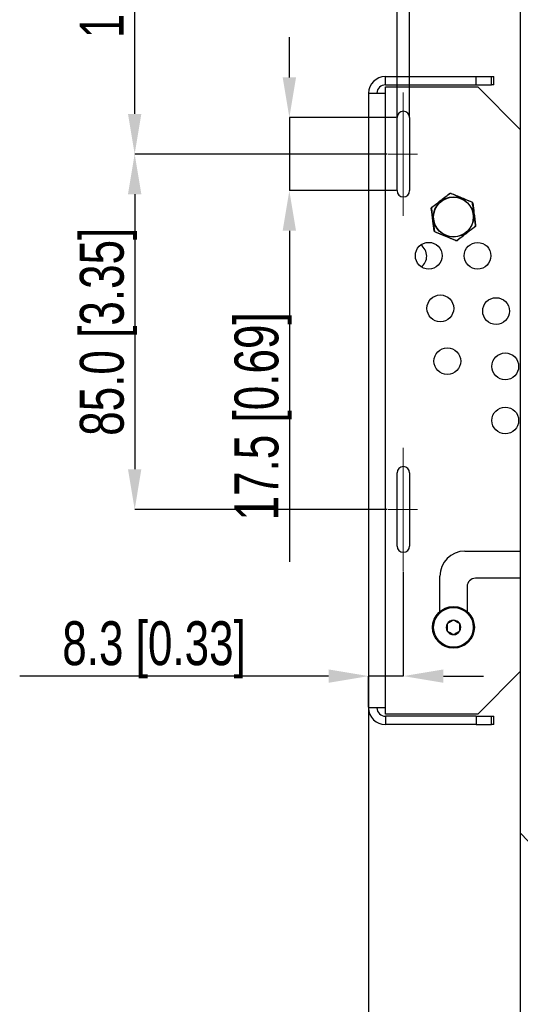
# Model space of a CAD drawing. Header units: millimetres. Extents: x 0 to 1262, y 0 to 420.
# Tile 50 of 99: x 786 to 826, y 141 to 219. Entities that reach past the tile are written whole.
import ezdxf

# ---------------------------------------------------------------- set-up
doc = ezdxf.new("R2010")
doc.units = ezdxf.units.MM
doc.header["$PDSIZE"] = -1
doc.linetypes.add('CENTERX2', pattern=[20.32, 12.7, -2.54, 2.54, -2.54])
doc.layers.add('SLD-0', color=7, linetype='Continuous')
doc.styles.add('SLDTEXTSTYLE0', font='TXT', dxfattribs={"width": 0.75})
doc.dimstyles.new('SLDDIMSTYLE1', dxfattribs={"dimtxt": 3.5, "dimasz": 3.2, "dimexe": 0, "dimexo": 0.0625, "dimgap": 0.875, "dimtad": 1, "dimdec": 1, "dimlfac": 3, "dimrnd": 1e-09, "dimzin": 12, "dimdsep": 46, "dimtxsty": 'SLDTEXTSTYLE0', "dimsah": 1, "dimcen": 0.09, "dimadec": 0, "dimazin": 3, "dimtfac": 1, "dimtdec": 1, "dimtmove": 0, "dimatfit": 0, "dimfxl": 1, "dimfrac": 2, "dimtolj": 1, "dimtzin": 12, "dimarcsym": 0})
doc.dimstyles.new('SLDDIMSTYLE2', dxfattribs={"dimtxt": 3.5, "dimasz": 3.2, "dimexe": 0, "dimexo": 0.0625, "dimgap": 0.875, "dimtad": 1, "dimdec": 1, "dimlfac": 3, "dimrnd": 1e-09, "dimzin": 12, "dimdsep": 46, "dimtxsty": 'SLDTEXTSTYLE0', "dimsah": 1, "dimcen": 0.09, "dimadec": 0, "dimazin": 3, "dimtfac": 1, "dimtdec": 1, "dimtofl": 0, "dimtmove": 0, "dimatfit": 3, "dimfxl": 1, "dimfrac": 2, "dimtolj": 1, "dimtzin": 12, "dimarcsym": 0})
doc.dimstyles.new('SLDDIMSTYLE3', dxfattribs={"dimtxt": 3.5, "dimasz": 3.2, "dimexe": 0, "dimexo": 0.0625, "dimgap": 0.875, "dimtad": 1, "dimdec": 1, "dimlfac": 3, "dimrnd": 1e-09, "dimzin": 4, "dimdsep": 46, "dimtxsty": 'SLDTEXTSTYLE0', "dimsah": 1, "dimcen": 0.09, "dimadec": 0, "dimazin": 1, "dimtfac": 1, "dimtdec": 1, "dimtofl": 0, "dimtmove": 0, "dimatfit": 3, "dimfxl": 1, "dimfrac": 2, "dimtolj": 1, "dimtzin": 12, "dimarcsym": 0})
doc.dimstyles.new('SLDDIMSTYLE7', dxfattribs={"dimtxt": 3.5, "dimasz": 3.2, "dimexe": 0, "dimexo": 0.0625, "dimgap": 0.875, "dimtad": 1, "dimdec": 1, "dimlfac": 3, "dimrnd": 1e-09, "dimzin": 4, "dimdsep": 46, "dimtxsty": 'SLDTEXTSTYLE0', "dimsah": 1, "dimcen": 0.09, "dimadec": 0, "dimazin": 1, "dimtfac": 1, "dimtdec": 1, "dimtmove": 0, "dimatfit": 0, "dimfxl": 1, "dimfrac": 2, "dimtolj": 1, "dimtzin": 12, "dimarcsym": 0})

# ---------------------------------------------------------------- blocks, each defined once
blk = doc.blocks.new('*D94')
at = {"layer": 'Defpoints', "color": 0, "transparency": 16777216}
for p in [(794.852, 245.8), (811.05, 245.8), (815.07, 208.784)]:
    blk.add_point(p, dxfattribs=at)
at = {"layer": 'SLD-0', "color": 0, "lineweight": -2, "transparency": 16777216}
for p, q in [((810.988, 245.8), (794.852, 245.8)), ((794.852, 211.984), (794.852, 242.6)), ((815.007, 208.784), (794.852, 208.784))]:
    blk.add_line(p, q, dxfattribs=at)
at = {"layer": 'SLD-0', "color": 0, "transparency": 16777216}
for points in [[(794.318, 242.6), (795.385, 242.6), (794.852, 245.8)], [(794.318, 211.984), (795.385, 211.984), (794.852, 208.784)]]:
    blk.add_solid(points, dxfattribs=at)
at = {"layer": 'SLD-0', "color": 0, "transparency": 16777216, "insert": (790.477, 227.292), "char_height": 3.5, "attachment_point": 2, "rotation": 90, "style": 'SLDTEXTSTYLE0'}
blk.add_mtext('\\A1;111.1 [4.37]', dxfattribs=at)
blk = doc.blocks.new('*D95')
at = {"layer": 'Defpoints', "color": 0, "transparency": 16777216}
for p in [(815.07, 208.784), (794.852, 180.45), (815.07, 180.45)]:
    blk.add_point(p, dxfattribs=at)
at = {"layer": 'SLD-0', "color": 0, "lineweight": -2, "transparency": 16777216}
for p, q in [((815.007, 208.784), (794.852, 208.784)), ((794.852, 205.584), (794.852, 183.65)), ((815.007, 180.45), (794.852, 180.45))]:
    blk.add_line(p, q, dxfattribs=at)
at = {"layer": 'SLD-0', "color": 0, "transparency": 16777216}
for points in [[(794.318, 205.584), (795.385, 205.584), (794.852, 208.784)], [(794.318, 183.65), (795.385, 183.65), (794.852, 180.45)]]:
    blk.add_solid(points, dxfattribs=at)
at = {"layer": 'SLD-0', "color": 0, "transparency": 16777216, "insert": (790.477, 194.617), "char_height": 3.5, "attachment_point": 2, "rotation": 90, "style": 'SLDTEXTSTYLE0'}
blk.add_mtext('\\A1;85.0 [3.35]', dxfattribs=at)
blk = doc.blocks.new('*D96')
at = {"layer": 'Defpoints', "color": 0, "transparency": 16777216}
for p in [(816.283, 175.534), (813.516, 167.164), (813.516, 164.634)]:
    blk.add_point(p, dxfattribs=at)
at = {"layer": 'SLD-0', "color": 0, "lineweight": -2, "transparency": 16777216}
for p, q in [((816.283, 175.471), (816.283, 167.164)), ((810.316, 167.164), (785.679, 167.164)), ((813.516, 164.696), (813.516, 167.164)), ((816.283, 167.164), (813.516, 167.164)), ((819.483, 167.164), (822.683, 167.164))]:
    blk.add_line(p, q, dxfattribs=at)
at = {"layer": 'SLD-0', "color": 0, "transparency": 16777216}
for points in [[(810.316, 167.698), (810.316, 166.631), (813.516, 167.164)], [(819.483, 167.698), (819.483, 166.631), (816.283, 167.164)]]:
    blk.add_solid(points, dxfattribs=at)
at = {"layer": 'SLD-0', "color": 0, "transparency": 16777216, "insert": (796.397, 171.539), "char_height": 3.5, "attachment_point": 2, "style": 'SLDTEXTSTYLE0'}
blk.add_mtext('\\A1;8.3 [0.33]', dxfattribs=at)
blk = doc.blocks.new('*D97')
at = {"layer": 'Defpoints', "color": 0, "transparency": 16777216}
for p in [(816.783, 227.292), (815.783, 211.7), (816.783, 211.7)]:
    blk.add_point(p, dxfattribs=at)
at = {"layer": 'SLD-0', "color": 0, "lineweight": -2, "transparency": 16777216}
for p, q in [((812.583, 227.292), (789.258, 227.292)), ((815.783, 211.763), (815.783, 227.292)), ((816.783, 227.292), (815.783, 227.292)), ((816.783, 211.763), (816.783, 227.292)), ((819.983, 227.292), (823.183, 227.292))]:
    blk.add_line(p, q, dxfattribs=at)
at = {"layer": 'SLD-0', "color": 0, "transparency": 16777216}
for points in [[(812.583, 227.825), (812.583, 226.759), (815.783, 227.292)], [(819.983, 227.825), (819.983, 226.759), (816.783, 227.292)]]:
    blk.add_solid(points, dxfattribs=at)
at = {"layer": 'SLD-0', "color": 0, "transparency": 16777216, "insert": (799.32, 231.667), "char_height": 3.5, "attachment_point": 2, "style": 'SLDTEXTSTYLE0'}
blk.add_mtext('\\A1;3.0 [0.12]', dxfattribs=at)
blk = doc.blocks.new('*D98')
at = {"layer": 'Defpoints', "color": 0, "transparency": 16777216}
for p in [(807.19, 211.7), (815.783, 211.7), (815.783, 205.867)]:
    blk.add_point(p, dxfattribs=at)
at = {"layer": 'SLD-0', "color": 0, "lineweight": -2, "transparency": 16777216}
for p, q in [((807.19, 214.9), (807.19, 218.1)), ((815.72, 211.7), (807.19, 211.7)), ((807.19, 211.7), (807.19, 205.867)), ((815.72, 205.867), (807.19, 205.867)), ((807.19, 202.667), (807.19, 176.28))]:
    blk.add_line(p, q, dxfattribs=at)
at = {"layer": 'SLD-0', "color": 0, "transparency": 16777216}
for points in [[(806.657, 214.9), (807.724, 214.9), (807.19, 211.7)], [(806.657, 202.667), (807.724, 202.667), (807.19, 205.867)]]:
    blk.add_solid(points, dxfattribs=at)
at = {"layer": 'SLD-0', "color": 0, "transparency": 16777216, "insert": (802.815, 187.873), "char_height": 3.5, "attachment_point": 2, "rotation": 90, "style": 'SLDTEXTSTYLE0'}
blk.add_mtext('\\A1;17.5 [0.69]', dxfattribs=at)
blk = doc.blocks.new('*D99')
at = {"layer": 'Defpoints', "color": 0, "transparency": 16777216}
for p in [(813.516, 164.634), (873.616, 149.134), (813.516, 117.8)]:
    blk.add_point(p, dxfattribs=at)
at = {"layer": 'SLD-0', "color": 0, "lineweight": -2, "transparency": 16777216}
for p, q in [((813.516, 164.571), (813.516, 117.8)), ((873.616, 149.071), (873.616, 117.8)), ((870.416, 117.8), (816.716, 117.8))]:
    blk.add_line(p, q, dxfattribs=at)
at = {"layer": 'SLD-0', "color": 0, "transparency": 16777216}
for points in [[(816.716, 118.334), (816.716, 117.267), (813.516, 117.8)], [(870.416, 118.334), (870.416, 117.267), (873.616, 117.8)]]:
    blk.add_solid(points, dxfattribs=at)
at = {"layer": 'SLD-0', "color": 0, "transparency": 16777216, "insert": (843.566, 122.175), "char_height": 3.5, "attachment_point": 2, "style": 'SLDTEXTSTYLE0'}
blk.add_mtext('\\A1;180.3 [7.10]', dxfattribs=at)
blk = doc.blocks.new('*D101')
at = {"layer": 'Defpoints', "color": 0, "transparency": 16777216}
for p in [(825.616, 154.67), (873.616, 149.134), (873.616, 129.8)]:
    blk.add_point(p, dxfattribs=at)
at = {"layer": 'SLD-0', "color": 0, "lineweight": -2, "transparency": 16777216}
for p, q in [((825.616, 154.608), (825.616, 129.8)), ((873.616, 149.071), (873.616, 129.8)), ((828.816, 129.8), (870.416, 129.8))]:
    blk.add_line(p, q, dxfattribs=at)
at = {"layer": 'SLD-0', "color": 0, "transparency": 16777216}
for points in [[(828.816, 130.334), (828.816, 129.267), (825.616, 129.8)], [(870.416, 130.334), (870.416, 129.267), (873.616, 129.8)]]:
    blk.add_solid(points, dxfattribs=at)
at = {"layer": 'SLD-0', "color": 0, "transparency": 16777216, "insert": (849.616, 134.175), "char_height": 3.5, "attachment_point": 2, "style": 'SLDTEXTSTYLE0'}
blk.add_mtext('\\A1;144.0 [5.67]', dxfattribs=at)

msp = doc.modelspace()

# ---------------------------------------------------------------- linework, layer by layer
at = {"color": 7, "linetype": 'Continuous', "lineweight": 25}
for p, q in [((825.616036, 336.930573), (825.616036, 154.670267)), ((814.849369, 214.30042), (814.849369, 214.967086)), ((814.849369, 214.967086), (822.103405, 214.967086)), ((814.849369, 214.30042), (822.103405, 214.30042)), ((822.103405, 214.30042), (822.103405, 214.967086)), ((822.103405, 214.967086), (823.319055, 214.967086)), ((822.103405, 214.30042), (823.319055, 214.30042)), ((823.319055, 214.30042), (823.319055, 214.967086)), ((823.319055, 214.967086), (823.511587, 214.967086)), ((823.511587, 214.30042), (823.319055, 214.30042)), ((823.511587, 214.30042), (823.511587, 214.967086)), ((813.516036, 213.633753), (813.516036, 164.633753)), ((813.516036, 213.633753), (814.849369, 213.633753)), ((814.849369, 213.633753), (814.849369, 214.133753)), ((814.849369, 214.133753), (822.215285, 214.133753)), ((814.849369, 164.633753), (814.849369, 213.633753)), ((822.215285, 214.133753), (825.616036, 210.733003)), ((815.782702, 205.867086), (815.782702, 211.70042)), ((816.782702, 211.70042), (816.782702, 205.867086)), ((815.782702, 177.533753), (815.782702, 183.367086)), ((816.782702, 183.367086), (816.782702, 177.533753)), ((821.199369, 177.133753), (825.616036, 177.133753)), ((819.199369, 172.316977), (819.199369, 175.133753)), ((821.366036, 174.30042), (821.366036, 172.316977)), ((825.616036, 174.967086), (822.032702, 174.967086)), ((822.215285, 164.133753), (825.616036, 167.534503)), ((814.849369, 164.633753), (813.516036, 164.633753)), ((814.849369, 164.133753), (814.849369, 164.633753)), ((822.215285, 164.133753), (814.849369, 164.133753)), ((822.103405, 163.967086), (814.849369, 163.967086)), ((814.849369, 163.967086), (814.849369, 163.30042)), ((822.103405, 163.30042), (814.849369, 163.30042)), ((822.103405, 163.967086), (822.103405, 163.30042)), ((822.103405, 163.967086), (823.319055, 163.967086)), ((822.103405, 163.30042), (823.319055, 163.30042)), ((823.319055, 163.30042), (823.319055, 163.967086)), ((823.319055, 163.967086), (823.511587, 163.967086)), ((823.511587, 163.30042), (823.319055, 163.30042)), ((823.511587, 163.30042), (823.511587, 163.967086))]:
    msp.add_line(p, q, dxfattribs=at)
at = {"color": 7, "linetype": 'Continuous', "lineweight": 25, "flags": 128}
for points in [[(819.972567, 205.631379), (819.973668, 205.631843), (819.975119, 205.631816), (819.97689, 205.6313), (819.978947, 205.630303), (819.98125, 205.628846), (819.983755, 205.626957), (819.986412, 205.624673), (819.98917, 205.622037)], [(820.096483, 205.647807), (820.095298, 205.647967), (820.093905, 205.647564), (820.092329, 205.646604), (820.090603, 205.645106), (820.088759, 205.643099), (820.086833, 205.640622), (820.084863, 205.637724), (820.082887, 205.634461)], [(821.741753, 204.968052), (821.742706, 204.96733), (821.743408, 204.966061), (821.743846, 204.964269), (821.744012, 204.961989), (821.743902, 204.959266), (821.743518, 204.956153), (821.742868, 204.952709), (821.741964, 204.949002)], [(821.817938, 204.868952), (821.817485, 204.870058), (821.816439, 204.871063), (821.81482, 204.871947), (821.812659, 204.872693), (821.809999, 204.873287), (821.806892, 204.873716), (821.803397, 204.873973), (821.799582, 204.874053)], [(818.529908, 204.44059), (818.526246, 204.439519), (818.522939, 204.43836), (818.520051, 204.437135), (818.517637, 204.435869), (818.515746, 204.434586), (818.514413, 204.433311), (818.513665, 204.432068), (818.513516, 204.430882)], [(818.561247, 204.54641), (818.560515, 204.545464), (818.560168, 204.544056), (818.560212, 204.542212), (818.560646, 204.539968), (818.561462, 204.537367), (818.562644, 204.534461), (818.564169, 204.531306), (818.566007, 204.527963)], [(818.765822, 202.661057), (818.762008, 202.661137), (818.758513, 202.661394), (818.755405, 202.661823), (818.752745, 202.662417), (818.750585, 202.663163), (818.748966, 202.664047), (818.74792, 202.665052), (818.747467, 202.666158)], [(818.82344, 202.586108), (818.822537, 202.582401), (818.821887, 202.578958), (818.821503, 202.575844), (818.821393, 202.573121), (818.821558, 202.570841), (818.821997, 202.569049), (818.822699, 202.56778), (818.823651, 202.567058)], [(821.999398, 203.007148), (822.001236, 203.003804), (822.002761, 203.000649), (822.003943, 202.997743), (822.004759, 202.995143), (822.005193, 202.992899), (822.005237, 202.991054), (822.004889, 202.989646), (822.004158, 202.988701)], [(822.051889, 203.104229), (822.05174, 203.103043), (822.050992, 203.1018), (822.049659, 203.100524), (822.047768, 203.099241), (822.045354, 203.097975), (822.042466, 203.096751), (822.039159, 203.095592), (822.035497, 203.094521)], [(820.482518, 201.900649), (820.480542, 201.897386), (820.478571, 201.894488), (820.476646, 201.892011), (820.474802, 201.890004), (820.473075, 201.888506), (820.4715, 201.887546), (820.470107, 201.887143), (820.468922, 201.887304)], [(820.576235, 201.913074), (820.578993, 201.910438), (820.58165, 201.908153), (820.584155, 201.906264), (820.586458, 201.904807), (820.588515, 201.90381), (820.590286, 201.903294), (820.591736, 201.903267), (820.592838, 201.903731)], [(825.616036, 154.670267), (827.569298, 152.623529), (829.616036, 150.670267)]]:
    msp.add_lwpolyline(points, dxfattribs=at)
at = {"color": 7, "linetype": 'Continuous', "lineweight": 25}
for centre, radius in [((820.282702, 203.767555), 1.598958), ((820.282702, 203.767555), 1.583333), ((818.310236, 200.678964), 1.066667), ((822.204718, 200.673532), 1.066667), ((819.236199, 196.483384), 1.066667), ((823.681943, 196.265881), 1.066667), ((819.793225, 192.271673), 1.066667), ((824.414404, 191.858183), 1.066667), ((824.416036, 187.54586), 1.066667), ((820.282702, 171.05042), 1.666667), ((820.282702, 171.05042), 1.583333)]:
    msp.add_circle(centre, radius, dxfattribs=at)
for centre, radius, start, end in [((814.849369, 213.633753), 1.333333, 90, 180), ((814.849369, 213.633753), 0.666667, 90, 180), ((816.282702, 211.70042), 0.5, 0, 180), ((816.282702, 205.867086), 0.5, 180, 0), ((817.082702, 200.650889), 1.066667, 0, 56.17158282), ((817.082702, 200.650889), 1.066667, 306.44884208, 0), ((816.282702, 183.367086), 0.5, 0, 180), ((816.282702, 177.533753), 0.5, 180, 0), ((821.199369, 175.133753), 2, 90, 180), ((822.032702, 174.30042), 0.666667, 90, 180), ((820.282702, 171.05042), 0.57735, 150.99236885, 210.99236885), ((820.282702, 171.05042), 0.57735, 90.99236885, 150.99236885), ((820.282702, 171.05042), 0.57735, 30.99236885, 90.99236885), ((820.282702, 171.05042), 0.57735, 330.99236885, 30.99236885), ((820.282702, 171.05042), 0.57735, 210.99236885, 270.99236885), ((820.282702, 171.05042), 0.57735, 270.99236885, 330.99236885), ((814.849369, 164.633753), 1.333333, 180, 270), ((814.849369, 164.633753), 0.666667, 180, 270)]:
    msp.add_arc(centre, radius, start, end, dxfattribs=at)
for points, knots in [([(819.972567, 205.631379), (819.977489, 205.634837), (819.992307, 205.645248), (820.021951, 205.656158), (820.060453, 205.659185), (820.084513, 205.651587), (820.096483, 205.647807)], [0, 0, 0, 0, 0.139601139, 0.4202554, 0.711600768, 1, 1, 1, 1]), ([(818.561247, 204.54641), (818.767287, 204.704806), (819.235823, 205.064999), (819.70802, 205.428005), (819.972567, 205.631379)], [0, 0, 0, 0, 0.439753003, 1, 1, 1, 1]), ([(819.98917, 205.622037), (819.723003, 205.418721), (819.43884, 205.20166), (819.079952, 204.925279), (818.869822, 204.763156), (818.682656, 204.618264), (818.566007, 204.527963)], [0, 0, 0, 0, 0.559895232, 0.597747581, 0.749301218, 1, 1, 1, 1]), ([(820.082887, 205.634461), (820.073857, 205.637289), (820.05577, 205.642956), (820.02649, 205.640677), (820.004034, 205.632413), (819.99289, 205.624633), (819.98917, 205.622037)], [0, 0, 0, 0, 0.289218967, 0.579348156, 0.85957697, 1, 1, 1, 1]), ([(821.741964, 204.949002), (821.432804, 205.077852), (821.102743, 205.215414), (820.683946, 205.388029), (820.438478, 205.488945), (820.219415, 205.578591), (820.082887, 205.634461)], [0, 0, 0, 0, 0.559895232, 0.597747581, 0.749301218, 1, 1, 1, 1]), ([(820.096483, 205.647807), (820.336678, 205.548568), (820.882882, 205.322901), (821.433353, 205.09547), (821.741753, 204.968052)], [0, 0, 0, 0, 0.439753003, 1, 1, 1, 1]), ([(821.741753, 204.968052), (821.747209, 204.965519), (821.763634, 204.957892), (821.787905, 204.937674), (821.809777, 204.905844), (821.815227, 204.881208), (821.817938, 204.868952)], [0, 0, 0, 0, 0.139601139, 0.4202554, 0.711600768, 1, 1, 1, 1]), ([(821.799582, 204.874053), (821.797517, 204.883287), (821.793381, 204.901785), (821.776767, 204.926002), (821.758382, 204.941318), (821.746073, 204.947079), (821.741964, 204.949002)], [0, 0, 0, 0, 0.289218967, 0.579348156, 0.85957697, 1, 1, 1, 1]), ([(822.035497, 203.094521), (821.992504, 203.426686), (821.946605, 203.781308), (821.886696, 204.230305), (821.851358, 204.493345), (821.819461, 204.727881), (821.799582, 204.874053)], [0, 0, 0, 0, 0.559895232, 0.597747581, 0.749301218, 1, 1, 1, 1]), ([(821.817938, 204.868952), (821.852093, 204.611318), (821.929761, 204.025457), (822.008036, 203.43502), (822.051889, 203.104229)], [0, 0, 0, 0, 0.439753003, 1, 1, 1, 1]), ([(818.513516, 204.430882), (818.512982, 204.436874), (818.511375, 204.454912), (818.516749, 204.486039), (818.533378, 204.520896), (818.551989, 204.537934), (818.561247, 204.54641)], [0, 0, 0, 0, 0.139601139, 0.4202554, 0.711600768, 1, 1, 1, 1]), ([(818.747467, 202.666158), (818.713312, 202.923792), (818.635644, 203.509653), (818.557369, 204.100091), (818.513516, 204.430882)], [0, 0, 0, 0, 0.439753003, 1, 1, 1, 1]), ([(818.566007, 204.527963), (818.559042, 204.521557), (818.545091, 204.508726), (818.532426, 204.48223), (818.528354, 204.45865), (818.529519, 204.44511), (818.529908, 204.44059)], [0, 0, 0, 0, 0.289218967, 0.579348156, 0.85957697, 1, 1, 1, 1]), ([(818.529908, 204.44059), (818.572901, 204.108424), (818.6188, 203.753802), (818.678709, 203.304805), (818.714047, 203.041765), (818.745943, 202.807229), (818.765822, 202.661057)], [0, 0, 0, 0, 0.559895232, 0.597747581, 0.749301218, 1, 1, 1, 1]), ([(818.823651, 202.567058), (818.818195, 202.569591), (818.80177, 202.577219), (818.7775, 202.597437), (818.755628, 202.629266), (818.750178, 202.653903), (818.747467, 202.666158)], [0, 0, 0, 0, 0.139601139, 0.4202554, 0.711600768, 1, 1, 1, 1]), ([(818.765822, 202.661057), (818.767887, 202.651823), (818.772024, 202.633325), (818.788638, 202.609108), (818.807023, 202.593793), (818.819331, 202.588031), (818.82344, 202.586108)], [0, 0, 0, 0, 0.289218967, 0.579348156, 0.85957697, 1, 1, 1, 1]), ([(818.82344, 202.586108), (819.132601, 202.457258), (819.462662, 202.319697), (819.881459, 202.147081), (820.126927, 202.046165), (820.34599, 201.95652), (820.482518, 201.900649)], [0, 0, 0, 0, 0.559895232, 0.597747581, 0.749301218, 1, 1, 1, 1]), ([(820.468922, 201.887304), (820.228727, 201.986542), (819.682523, 202.21221), (819.132051, 202.43964), (818.823651, 202.567058)], [0, 0, 0, 0, 0.439753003, 1, 1, 1, 1]), ([(820.576235, 201.913074), (820.842402, 202.116389), (821.126564, 202.33345), (821.485453, 202.609831), (821.695582, 202.771955), (821.882749, 202.916846), (821.999398, 203.007148)], [0, 0, 0, 0, 0.559895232, 0.597747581, 0.749301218, 1, 1, 1, 1]), ([(822.004158, 202.988701), (821.798118, 202.830305), (821.329581, 202.470112), (820.857385, 202.107105), (820.592838, 201.903731)], [0, 0, 0, 0, 0.439753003, 1, 1, 1, 1]), ([(821.999398, 203.007148), (822.006362, 203.013553), (822.020313, 203.026384), (822.032979, 203.052881), (822.03705, 203.07646), (822.035885, 203.090001), (822.035497, 203.094521)], [0, 0, 0, 0, 0.289218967, 0.579348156, 0.85957697, 1, 1, 1, 1]), ([(822.051889, 203.104229), (822.052423, 203.098237), (822.05403, 203.080199), (822.048656, 203.049071), (822.032027, 203.014214), (822.013416, 202.997176), (822.004158, 202.988701)], [0, 0, 0, 0, 0.139601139, 0.4202554, 0.711600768, 1, 1, 1, 1]), ([(820.592838, 201.903731), (820.587916, 201.900273), (820.573098, 201.889862), (820.543454, 201.878952), (820.504952, 201.875925), (820.480891, 201.883524), (820.468922, 201.887304)], [0, 0, 0, 0, 0.139601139, 0.4202554, 0.711600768, 1, 1, 1, 1]), ([(820.482518, 201.900649), (820.491547, 201.897821), (820.509635, 201.892154), (820.538914, 201.894434), (820.561371, 201.902698), (820.572515, 201.910477), (820.576235, 201.913074)], [0, 0, 0, 0, 0.289218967, 0.579348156, 0.85957697, 1, 1, 1, 1]), ([(820.272703, 171.627683), (820.201851, 171.585124), (820.080616, 171.512301), (819.90438, 171.406439), (819.816662, 171.353749), (819.777778, 171.330392)], [0, 0, 0, 0, 0.439116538, 0.751366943, 1, 1, 1, 1]), ([(819.777778, 171.330392), (819.778347, 171.297514), (819.779941, 171.20552), (819.782888, 171.035386), (819.785737, 170.870927), (819.787287, 170.781416), (819.787777, 170.753128)], [0, 0, 0, 0, 0.180942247, 0.506292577, 0.843974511, 1, 1, 1, 1]), ([(820.777628, 171.347711), (820.705344, 171.387791), (820.58166, 171.456372), (820.401863, 171.556066), (820.312373, 171.605687), (820.272703, 171.627683)], [0, 0, 0, 0, 0.439116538, 0.751366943, 1, 1, 1, 1]), ([(820.787627, 170.770448), (820.787137, 170.798736), (820.785587, 170.888247), (820.782738, 171.052705), (820.779791, 171.222839), (820.778197, 171.314834), (820.777628, 171.347711)], [0, 0, 0, 0, 0.156025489, 0.493707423, 0.819057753, 1, 1, 1, 1]), ([(819.787777, 170.753128), (819.860061, 170.713048), (819.983745, 170.644467), (820.163541, 170.544773), (820.253032, 170.495152), (820.292702, 170.473156)], [0, 0, 0, 0, 0.439116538, 0.751366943, 1, 1, 1, 1]), ([(820.292702, 170.473156), (820.363554, 170.515716), (820.484789, 170.588539), (820.661025, 170.6944), (820.748743, 170.747091), (820.787627, 170.770448)], [0, 0, 0, 0, 0.439116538, 0.751366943, 1, 1, 1, 1])]:
    msp.add_open_spline(points, degree=3, knots=knots, dxfattribs=at)
at = {"layer": 'SLD-0', "color": 250, "linetype": 'CENTERX2', "lineweight": 18}
for p, q in [((816.282702, 213.70042), (816.282702, 203.867086)), ((816.282702, 185.367086), (816.282702, 175.533753))]:
    msp.add_line(p, q, dxfattribs=at)
at = {"layer": 'SLD-0', "color": 250, "lineweight": 18}
for p, q in [((815.069501, 208.783753), (817.423545, 208.783753)), ((815.069501, 180.45042), (817.423545, 180.45042))]:
    msp.add_line(p, q, dxfattribs=at)

# ---------------------------------------------------------------- dimensions: what is measured, and where the dimension line sits
at = {"layer": 'SLD-0', "color": 250}
for base, p1, p2, dimstyle, picture, middle in [((794.851802, 245.80042), (815.069501, 208.783753), (811.050211, 245.80042), 'SLDDIMSTYLE2', '*D94', (794.851802, 227.292086)), ((807.190256, 211.70042), (815.782702, 205.867086), (815.782702, 211.70042), 'SLDDIMSTYLE1', '*D98', (807.190256, 187.873336)), ((794.851802, 180.45042), (815.069501, 208.783753), (815.069501, 180.45042), 'SLDDIMSTYLE3', '*D95', (794.851802, 194.617086))]:
    dim = msp.add_linear_dim(base=base, p1=p1, p2=p2, angle=90, dimstyle=dimstyle, dxfattribs=at)
    dim.commit()
    dim.dimension.update_dxf_attribs({"geometry": picture, "text_midpoint": middle, "dimtype": 160})
for base, p1, p2, dimstyle, picture, middle in [((816.782702, 227.292086), (815.782702, 211.70042), (816.782702, 211.70042), 'SLDDIMSTYLE7', '*D97', (799.320202, 227.292086)), ((813.516036, 167.164208), (816.282702, 175.533753), (813.516036, 164.633753), 'SLDDIMSTYLE1', '*D96', (796.397286, 167.164208))]:
    dim = msp.add_linear_dim(base=base, p1=p1, p2=p2, dimstyle=dimstyle, dxfattribs=at)
    dim.commit()
    dim.dimension.update_dxf_attribs({"geometry": picture, "text_midpoint": middle, "dimtype": 160})
at = {"layer": 'SLD-0', "color": 7}
for base, p1, p2, dimstyle, picture, middle in [((813.516036, 117.80042), (873.616036, 149.133753), (813.516036, 164.633753), 'SLDDIMSTYLE2', '*D99', (843.566036, 117.80042)), ((873.616036, 129.80042), (825.616036, 154.670267), (873.616036, 149.133753), 'SLDDIMSTYLE3', '*D101', (849.616036, 129.80042))]:
    dim = msp.add_linear_dim(base=base, p1=p1, p2=p2, dimstyle=dimstyle, dxfattribs=at)
    dim.commit()
    dim.dimension.update_dxf_attribs({"geometry": picture, "text_midpoint": middle, "dimtype": 160})

doc.saveas('drawing.dxf')
